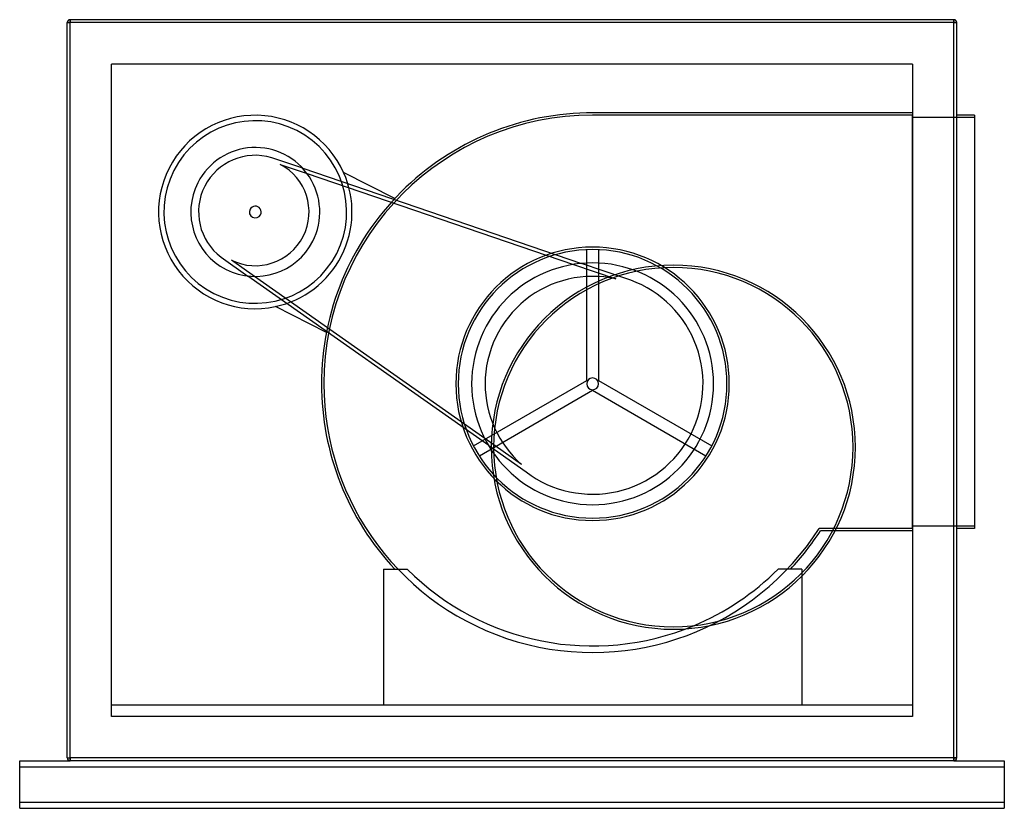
# Model space of a CAD drawing. Header units: millimetres. Extents: x -830 to 830, y -705 to 625.
import ezdxf

# ---------------------------------------------------------------- set-up
doc = ezdxf.new("R2010")
doc.units = ezdxf.units.MM
doc.layers.add('HIDDEN', color=7, linetype='Continuous')
doc.layers.add('THICK', color=7, linetype='Continuous')

msp = doc.modelspace()

# ---------------------------------------------------------------- linework, layer by layer
at = {"layer": 'HIDDEN'}
for p, q in [((-750, 620), (-750, 620)), ((-750, 620), (-745, 620)), ((-745, 620), (-745, 625)), ((-745, 625), (-745, 625)), ((745, 620), (-745, 620)), ((-745, -620), (-745, 620)), ((745, 620), (745, 625)), ((745, 625), (745, 625)), ((745, 620), (750, 620)), ((745, -620), (745, 620)), ((750, 620), (750, 620)), ((-675, 550), (-675, 550)), ((-675, -550), (-675, 550)), ((675, 550), (-675, 550)), ((675, 550), (675, -550)), ((675, 550), (675, 550)), ((675, 468), (136.9, 468)), ((136.9, 468), (136.9, 468)), ((136.9, 468), (136.9, 468)), ((136.9, 468), (136.9, 468)), ((675, 468), (675, 468)), ((675, 464), (135.9, 464)), ((135.9, 464), (135.9, 464)), ((675, -233), (675, 464)), ((675, 464), (675, 464)), ((780, 460), (675, 460)), ((675, 460), (675, 460)), ((750, 464), (750, 464)), ((780, 464), (780, 464)), ((780, 460), (780, 460)), ((-404.8, 392.2), (-404.8, 392.2)), ((-352.8, 374.4), (-404.8, 392.2)), ((-390.8, 381), (-345.5, 365.6)), ((-390.8, 381), (-390.8, 381)), ((-352.8, 374.4), (117.3, 214)), ((-345.5, 365.6), (103.8, 212.3)), ((-197.7, 323.3), (-283.8, 367.2)), ((-283.8, 367.2), (-283.8, 367.2)), ((-197.7, 323.3), (-197.7, 323.3)), ((125.9, 16.7), (125.9, 237.3)), ((125.9, 237.3), (125.9, 237.3)), ((145.9, 237.3), (145.9, 237.3)), ((145.9, 237.3), (145.9, 16.7)), ((-490.3, 224.4), (-490.3, 224.4)), ((-490.3, 224.4), (-445.4, 192.7)), ((-473.1, 219.6), (-473.1, 219.6)), ((-433.9, 192), (-473.1, 219.6)), ((103.8, 212.3), (175.3, 187.8)), ((190.4, 189), (117.3, 214)), ((-39.2, -93.3), (-445.4, 192.7)), ((-45.8, -81.3), (-433.9, 192)), ((175.3, 187.8), (175.3, 187.8)), ((190.4, 189), (190.4, 189)), ((-399, 141.2), (-399, 141.2)), ((-312.9, 97.3), (-399, 141.2)), ((-312.9, 97.3), (-312.9, 97.3)), ((-65, -93.5), (125.9, 16.7)), ((125.9, 16.7), (125.9, 16.7)), ((145.9, 16.7), (145.9, 16.7)), ((145.9, 16.7), (336.9, -93.5)), ((135.9, -0.6), (-55, -110.9)), ((135.9, -0.6), (135.9, -0.6)), ((326.9, -110.9), (135.9, -0.6)), ((16, -124.9), (-45.8, -81.3)), ((-65, -93.5), (-65, -93.5)), ((-39.2, -93.3), (23.9, -137.8)), ((336.9, -93.5), (336.9, -93.5)), ((-55, -110.9), (-55, -110.9)), ((326.9, -110.9), (326.9, -110.9)), ((16, -124.9), (16, -124.9)), ((23.9, -137.8), (23.9, -137.8)), ((780, -229), (675, -229)), ((675, -229), (675, -229)), ((780, -229), (780, -229)), ((517.7, -233), (517.7, -233)), ((675, -233), (517.7, -233)), ((519.9, -237), (519.9, -237)), ((675, -237), (540.2, -237)), ((675, -233), (675, -233)), ((675, -237), (675, -237)), ((750, -233), (750, -233)), ((780, -233), (780, -233)), ((-216.6, -301.6), (-216.6, -301.6)), ((-216.6, -301.6), (-176.6, -301.6)), ((-216.6, -301.6), (-216.6, -531)), ((-197.5, -301.6), (-197.5, -301.6)), ((-176.6, -301.6), (-176.6, -301.6)), ((-176.6, -301.6), (-176.6, -301.6)), ((448.5, -301.6), (448.5, -301.6)), ((448.5, -301.6), (448.5, -301.6)), ((469.4, -301.6), (469.4, -301.6)), ((488.5, -301.6), (488.5, -301.6)), ((488.5, -308), (488.5, -531)), ((-675, -531), (-675, -531)), ((675, -531), (-675, -531)), ((-675, -531), (-675, -531)), ((488.5, -531), (-216.6, -531)), ((-216.6, -531), (-216.6, -531)), ((-216.6, -531), (-216.6, -531)), ((-216.6, -531), (-216.6, -531)), ((488.5, -531), (488.5, -531)), ((488.5, -531), (488.5, -531)), ((488.5, -531), (488.5, -531)), ((675, -531), (675, -531)), ((675, -531), (675, -531)), ((-675, -550), (-675, -550)), ((675, -550), (-675, -550)), ((-675, -550), (-675, -550)), ((-675, -550), (-675, -550)), ((675, -550), (675, -550)), ((675, -550), (675, -550)), ((675, -550), (675, -550)), ((-830, -625), (-830, -625)), ((-830, -625), (-830, -625)), ((-750, -620), (-750, -620)), ((-750, -620), (-745, -620)), ((-745.1, -625), (-745.1, -625)), ((-745.1, -625), (-745.1, -625)), ((745, -620), (-745, -620)), ((-745, -625), (-745, -620)), ((-745, -625), (-745, -625)), ((-745, -625), (-745, -625)), ((-745, -625), (-745, -625)), ((745, -620), (750, -620)), ((745, -625), (745, -620)), ((745, -625), (745, -625)), ((745, -625), (745, -625)), ((745, -625), (745, -625)), ((745.1, -625), (745.1, -625)), ((745.1, -625), (745.1, -625)), ((750, -620), (750, -620)), ((830, -625), (830, -625)), ((830, -625), (830, -625)), ((-830, -635), (-830, -635)), ((-830, -635), (-830, -635)), ((830, -635), (830, -635)), ((830, -635), (830, -635)), ((-830, -695), (-830, -695)), ((-830, -695), (-830, -695)), ((830, -695), (830, -695)), ((830, -695), (830, -695)), ((-830, -705), (-830, -705)), ((-830, -705), (-830, -705)), ((830, -705), (830, -705)), ((830, -705), (830, -705))]:
    msp.add_line(p, q, dxfattribs=at)
for centre, radius, start, end in [((135.9, 10.9), 457.1, 89.8746, 180), ((-432.8, 300.7), 163.1, 24.0576, 153), ((-432.8, 300.7), 154, 63, 153), ((-432.8, 300.7), 154, 63, 153), ((135.9, 10.9), 453.1, 90, 180), ((-432.8, 300.7), 154, 333, 63), ((-432.8, 300.7), 154, 333, 63), ((-432.8, 300.7), 108.7, 333, 153), ((-432.8, 300.7), 95.6, 73, 153), ((-432.8, 300.7), 163.1, 153, 281.9425), ((-432.8, 300.7), 154, 153, 333), ((-432.8, 300.7), 154, 153, 333), ((-432.8, 300.7), 90.6, 333, 62.4413), ((-432.8, 300.7), 163.1, 333, 24.0576), ((-432.8, 300.7), 163.1, 333, 24.0576), ((-432.8, 300.7), 108.7, 153, 333), ((-432.8, 300.7), 95.6, 153, 233), ((-432.8, 300.7), 10, 153, 333), ((-432.8, 300.7), 10, 333, 153), ((-432.8, 300.7), 90.6, 243.5586, 333), ((135.9, 10.9), 230.5, 0, 180), ((135.9, 10.9), 226.5, 0, 180), ((-432.8, 300.7), 163.1, 281.9425, 333), ((-432.8, 300.7), 163.1, 281.9425, 333), ((135.9, 10.9), 203.9, 0, 180), ((135.9, 10.9), 181.2, 77.4538, 180), ((135.9, 10.9), 186.2, 333, 73), ((135.9, 10.9), 10, 0, 180), ((135.9, 10.9), 457.1, 180, 223.1491), ((135.9, 10.9), 453.1, 180, 327.421), ((135.9, 10.9), 230.5, 180, 0), ((135.9, 10.9), 226.5, 180, 0), ((135.9, 10.9), 203.9, 180, 0), ((135.9, 10.9), 181.2, 180, 228.5463), ((135.9, 10.9), 10, 180, 0), ((135.9, 10.9), 186.2, 233, 333), ((135.9, 10.9), 442.1, 225, 292.6228)]:
    msp.add_arc(centre, radius, start, end, dxfattribs=at)
at = {"layer": 'THICK'}
for p, q in [((-750, -620), (-750, 620)), ((-750, 620), (-745, 620)), ((745, 625), (-745, 625)), ((-745, 625), (-745, 620)), ((745, 620), (-745, 620)), ((-745, -620), (-745, 620)), ((745, 625), (745, 620)), ((745, 620), (750, 620)), ((745, -620), (745, 620)), ((750, -620), (750, 620)), ((780, 464), (750, 464)), ((780, 464), (780, -233)), ((540.2, -237), (519.9, -237)), ((780, -233), (750, -233)), ((488.5, -301.6), (448.5, -301.6)), ((488.5, -301.6), (488.5, -308)), ((-830, -625), (-745.1, -625)), ((-830, -635), (-830, -625)), ((-750, -620), (-745, -620)), ((-745, -620), (-745, -625)), ((745, -620), (-745, -620)), ((745, -625), (-745, -625)), ((745, -620), (745, -625)), ((750, -620), (745, -620)), ((745.1, -625), (830, -625)), ((830, -625), (830, -635)), ((-830, -635), (830, -635)), ((-830, -695), (-830, -635)), ((830, -635), (830, -695)), ((830, -695), (-830, -695)), ((-830, -705), (-830, -695)), ((830, -695), (830, -705)), ((-830, -705), (830, -705))]:
    msp.add_line(p, q, dxfattribs=at)
for centre, radius, start, end in [((-745, 620), 5, 90, 180), ((745, 620), 5, 0, 90), ((272, -96), 307, 0, 180), ((272, -96), 303, 0, 180), ((272, -96), 307, 180, 0), ((272, -96), 303, 180, 0), ((135.9, 10.9), 457.1, 316.8508, 327.146), ((135.9, 10.9), 442.1, 292.6228, 315), ((-745, -620), 5, 180, 270), ((745, -620), 5, 270, 0)]:
    msp.add_arc(centre, radius, start, end, dxfattribs=at)

doc.saveas('drawing.dxf')
